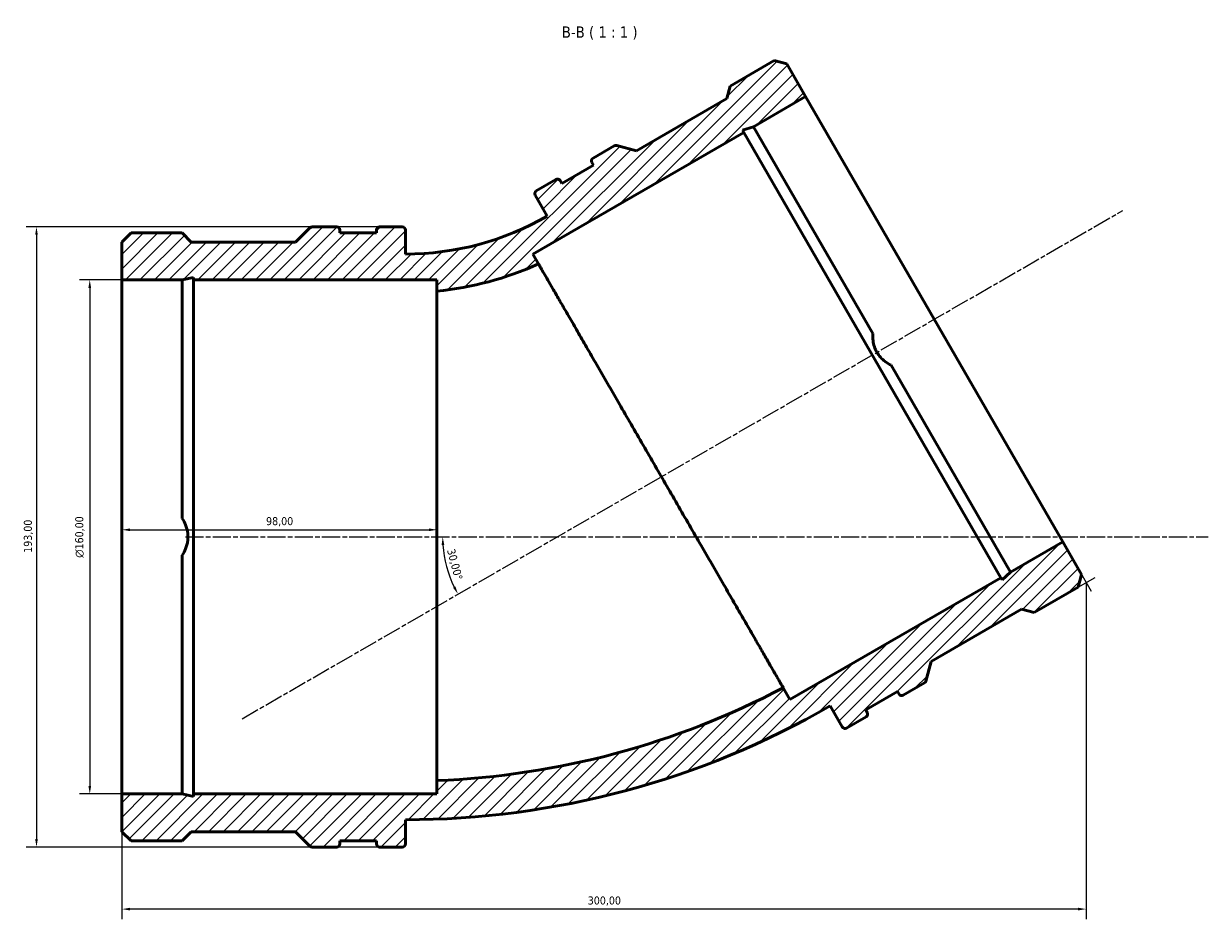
# Model space of a CAD drawing. Header units: millimetres. Extents: x -43 to 1133, y -95 to 1112.
# Tile 7 of 9: x 273 to 642, y 834 to 1112. Entities that reach past the tile are written whole.
import ezdxf

# ---------------------------------------------------------------- set-up
doc = ezdxf.new("R2010")
doc.units = ezdxf.units.MM
doc.linetypes.add('CHAIN', pattern=[0.35429999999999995, 0.2362, -0.0295, 0.0591, -0.0295])
for name, color, linetype, lineweight in [('Centerline (ISO)', 7, 'Continuous', 25), ('Dimension (ISO)', 7, 'Continuous', 25), ('Hatch (ISO)', 7, 'Continuous', 18), ('Symbol (ISO)', 7, 'Continuous', 25), ('Visible (ISO)', 7, 'Continuous', 50)]:
    doc.layers.add(name, color=color, linetype=linetype, lineweight=lineweight)
doc.styles.add('Label Text (ISO)', font='tahoma.ttf')
doc.styles.add('Note Text (ISO)', font='tahoma.ttf')
doc.dimstyles.new('Default (ISO)', dxfattribs={"dimtxt": 2.5, "dimasz": 2.5, "dimexe": 3.174999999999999, "dimexo": 0, "dimgap": 0.762, "dimtad": 1, "dimrnd": 1e-08, "dimzin": 0, "dimtxsty": 'Note Text (ISO)', "dimcen": 0.09, "dimdle": 10, "dimclrd": 256, "dimclre": 256, "dimclrt": 232, "dimazin": 0, "dimtfac": 1.402080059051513, "dimtmove": 0, "dimatfit": 3, "dimfxl": 1, "dimtolj": 1, "dimtzin": 0, "dimlwd": -1, "dimlwe": -1, "dimarcsym": 0})

# ---------------------------------------------------------------- blocks, each defined once
blk = doc.blocks.new('*D7')
at = {"layer": 'Defpoints', "color": 0, "transparency": 16777216}
for p in [(384.1962187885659, 1049.063477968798), (277.4540100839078, 856.0634779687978), (384.1962187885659, 856.0634779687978)]:
    blk.add_point(p, dxfattribs=at)
at = {"layer": 'Dimension (ISO)', "transparency": 16777216}
for p, q in [((384.1962187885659, 1049.063477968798), (274.2790100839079, 1049.063477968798)), ((277.4540100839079, 1046.563477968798), (277.4540100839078, 858.5634779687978)), ((384.1962187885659, 856.0634779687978), (274.2790100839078, 856.0634779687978))]:
    blk.add_line(p, q, dxfattribs=at)
for points in [[(277.0373434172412, 1046.563477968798), (277.8706767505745, 1046.563477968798), (277.4540100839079, 1049.063477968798)], [(277.0373434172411, 858.5634779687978), (277.8706767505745, 858.5634779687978), (277.4540100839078, 856.0634779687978)]]:
    blk.add_solid(points, dxfattribs=at)
at = {"layer": 'Dimension (ISO)', "color": 232, "true_color": 0xca0064, "transparency": 16777216, "insert": (273.5187394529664, 947.609649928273), "char_height": 2.5, "attachment_point": 1, "rotation": 90, "style": 'Note Text (ISO)'}
blk.add_mtext('\\A1;193,00', dxfattribs=at)
blk = doc.blocks.new('*D8')
at = {"layer": 'Defpoints', "color": 0, "transparency": 16777216}
for p in [(304.0312187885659, 954.7815788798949), (402.0312187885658, 954.7815788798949), (402.0312187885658, 876.7539066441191)]:
    blk.add_point(p, dxfattribs=at)
at = {"layer": 'Dimension (ISO)', "transparency": 16777216}
for p, q in [((306.5312187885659, 954.7815788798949), (399.5312187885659, 954.7815788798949)), ((402.0312187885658, 876.7539066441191), (402.0312187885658, 957.9565788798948))]:
    blk.add_line(p, q, dxfattribs=at)
for points in [[(306.5312187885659, 955.1982455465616), (306.5312187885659, 954.3649122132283), (304.0312187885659, 954.7815788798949)], [(399.5312187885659, 955.1982455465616), (399.5312187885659, 954.3649122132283), (402.0312187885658, 954.7815788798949)]]:
    blk.add_solid(points, dxfattribs=at)
at = {"layer": 'Dimension (ISO)', "color": 232, "true_color": 0xca0064, "transparency": 16777216, "insert": (348.8824612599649, 958.7218864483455), "char_height": 2.5, "attachment_point": 1, "style": 'Note Text (ISO)'}
blk.add_mtext('\\A1;98,00', dxfattribs=at)
blk = doc.blocks.new('*D9')
at = {"layer": 'Defpoints', "color": 0, "transparency": 16777216}
for p in [(304.0312187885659, 1032.563477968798), (294.031218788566, 872.5634779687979), (304.0312187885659, 872.5634779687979)]:
    blk.add_point(p, dxfattribs=at)
at = {"layer": 'Dimension (ISO)', "transparency": 16777216}
for p, q in [((304.0312187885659, 1032.563477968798), (290.856218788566, 1032.563477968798)), ((294.031218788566, 1030.063477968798), (294.031218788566, 875.0634779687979)), ((304.0312187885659, 872.5634779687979), (290.856218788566, 872.5634779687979))]:
    blk.add_line(p, q, dxfattribs=at)
for points in [[(293.6145521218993, 1030.063477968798), (294.4478854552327, 1030.063477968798), (294.031218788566, 1032.563477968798)], [(293.6145521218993, 875.0634779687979), (294.4478854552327, 875.0634779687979), (294.031218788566, 872.5634779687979)]]:
    blk.add_solid(points, dxfattribs=at)
at = {"layer": 'Dimension (ISO)', "color": 232, "true_color": 0xca0064, "transparency": 16777216, "insert": (289.5077208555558, 946.0697282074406), "char_height": 2.5, "attachment_point": 1, "rotation": 90, "style": 'Note Text (ISO)'}
blk.add_mtext('\\A1;\\fAIGDT|b0|i0;\\H2.5000;\\ln\\fTahoma|b0|i0;\\H2.5000;160,00', dxfattribs=at)
blk = doc.blocks.new('*D10')
at = {"layer": 'Defpoints', "color": 0, "transparency": 16777216}
for p in [(604.0312187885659, 938.3782356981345), (304.0312187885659, 872.5634779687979), (304.0312187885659, 836.7448510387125)]:
    blk.add_point(p, dxfattribs=at)
at = {"layer": 'Dimension (ISO)', "transparency": 16777216}
for p, q in [((604.0312187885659, 938.3782356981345), (604.0312187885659, 833.5698510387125)), ((304.0312187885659, 872.5634779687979), (304.0312187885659, 833.5698510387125)), ((601.5312187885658, 836.7448510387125), (306.5312187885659, 836.7448510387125))]:
    blk.add_line(p, q, dxfattribs=at)
for points in [[(306.5312187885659, 837.161517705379), (306.5312187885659, 836.3281843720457), (304.0312187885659, 836.7448510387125)], [(601.5312187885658, 837.161517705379), (601.5312187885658, 836.3281843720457), (604.0312187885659, 836.7448510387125)]]:
    blk.add_solid(points, dxfattribs=at)
at = {"layer": 'Dimension (ISO)', "color": 232, "true_color": 0xca0064, "transparency": 16777216, "insert": (448.9690965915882, 840.6801216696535), "char_height": 2.5, "attachment_point": 1, "style": 'Note Text (ISO)'}
blk.add_mtext('\\A1;300,00', dxfattribs=at)
blk = doc.blocks.new('*D11')
at = {"layer": 'Defpoints', "color": 0, "transparency": 16777216}
for p in [(323.7800397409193, 952.563477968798), (439.4607791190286, 952.563477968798), (404.3709881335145, 946.3762010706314), (341.4567325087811, 895.9808152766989)]:
    blk.add_point(p, dxfattribs=at)
at = {"layer": 'Dimension (ISO)', "transparency": 16777216}
blk.add_arc((439.4607791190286, 952.563477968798), 35.6311075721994, 184.02089231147, 205.9791076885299, dxfattribs=at)
for points in [[(403.5009656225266, 950.0503994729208), (404.333785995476, 950.0796342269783), (403.829671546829, 952.5634779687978)], [(407.797988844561, 937.1510531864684), (407.0621278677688, 936.759961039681), (408.6033347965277, 934.7479241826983)]]:
    blk.add_solid(points, dxfattribs=at)
at = {"layer": 'Dimension (ISO)', "color": 232, "true_color": 0xca0064, "transparency": 16777216, "insert": (407.572149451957, 949.110154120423), "char_height": 2.5, "attachment_point": 1, "rotation": 285.0000000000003, "style": 'Note Text (ISO)'}
blk.add_mtext('\\A1;30,00°', dxfattribs=at)

msp = doc.modelspace()

# ---------------------------------------------------------------- hatches: boundary and pattern name
at = {"layer": 'Hatch (ISO)'}
h = msp.add_hatch(dxfattribs=at)
h.set_pattern_fill('ANSI31', color=256, scale=25.4, style=0)
h.set_pattern_definition([(45, (0, 0), (-2.245064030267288, 2.245064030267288), [])])
edge = h.paths.add_edge_path()
edge.add_ellipse((370.8662187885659, 857.0284779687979), major_axis=(1.78e-14, -0.9650000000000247), ratio=1, start_angle=0, end_angle=89.99999999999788)
edge.add_line((371.8312187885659, 857.0284779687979), (371.8312187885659, 857.9934779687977))
edge.add_line((371.8312187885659, 857.9934779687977), (383.2312187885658, 857.9934779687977))
edge.add_line((383.2312187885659, 857.9934779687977), (383.2312187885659, 857.0284779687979))
edge.add_ellipse((384.1962187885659, 857.0284779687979), major_axis=(-0.9650000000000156, -1.78e-14), ratio=1, start_angle=0, end_angle=89.99999999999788)
edge.add_line((384.1962187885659, 856.0634779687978), (391.2662187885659, 856.0634779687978))
edge.add_ellipse((391.2662187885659, 857.0284779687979), major_axis=(1.78e-14, -0.9650000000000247), ratio=1, start_angle=0, end_angle=89.99999999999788)
edge.add_line((392.2312187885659, 857.0284779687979), (392.2312187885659, 864.5634779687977))
edge.add_ellipse((392.231218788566, 1128.826596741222), major_axis=(-1.155e-13, -264.2631187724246), ratio=1, start_angle=1.9e-15, end_angle=30.00000000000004)
edge.add_line((524.3627781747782, 899.9680226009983), (528.1302781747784, 893.4425211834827))
edge.add_ellipse((528.9659926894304, 893.9250211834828), major_axis=(-0.8357145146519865, -0.4825000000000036), ratio=1, start_angle=1.6356e-12, end_angle=90.00000000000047)
edge.add_line((529.4484926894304, 893.0893066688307), (535.5712922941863, 896.6243066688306))
edge.add_ellipse((535.0887922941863, 897.4600211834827), major_axis=(0.4825000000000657, -0.8357145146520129), ratio=1, start_angle=2.637e-13, end_angle=89.99999999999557)
edge.add_line((535.9245068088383, 897.9425211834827), (535.4420068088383, 898.7782356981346))
edge.add_line((535.4420068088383, 898.7782356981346), (545.3146964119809, 904.4782356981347))
edge.add_line((545.314696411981, 904.4782356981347), (545.7971964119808, 903.6425211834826))
edge.add_ellipse((546.632910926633, 904.1250211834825), major_axis=(-0.8357145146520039, -0.4825000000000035), ratio=1, start_angle=0, end_angle=89.99999999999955)
edge.add_line((547.1154109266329, 903.2893066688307), (553.7277607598, 907.1069486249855))
edge.add_ellipse((553.2452607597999, 907.9426631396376), major_axis=(0.482499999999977, -0.8357145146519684), ratio=1, start_angle=1.1742e-12, end_angle=45.00000000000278)
edge.add_line((554.177379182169, 907.6929027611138), (555.8188047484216, 913.8187863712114))
edge.add_line((555.8188047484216, 913.8187863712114), (583.9411610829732, 930.0552363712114))
edge.add_line((583.9411610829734, 930.0552363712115), (587.8167117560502, 929.0167856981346))
edge.add_line((587.8167117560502, 929.0167856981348), (601.5742181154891, 936.9596856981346))
edge.add_line((601.5742181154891, 936.9596856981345), (602.612668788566, 940.8352363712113))
edge.add_line((602.612668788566, 940.8352363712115), (596.746218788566, 950.9962258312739))
edge.add_line((596.746218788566, 950.9962258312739), (580.5317117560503, 941.6347758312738))
edge.add_line((580.5317117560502, 941.6347758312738), (577.8529034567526, 939.2227660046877))
edge.add_line((577.8529034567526, 939.2227660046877), (577.4781746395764, 939.871815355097))
edge.add_line((577.4781746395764, 939.871815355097), (511.8757292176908, 901.9962258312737))
edge.add_line((511.8757292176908, 901.9962258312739), (509.7805148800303, 905.6252435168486))
edge.add_ellipse((392.2312187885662, 1128.826596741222), major_axis=(117.5492960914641, -223.2013532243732), ratio=1, start_angle=334.4528108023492, end_angle=360, ccw=False)
edge.add_line((402.0312187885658, 876.753906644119), (402.0312187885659, 872.5634779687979))
edge.add_line((402.0312187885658, 872.5634779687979), (326.2800397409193, 872.5634779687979))
edge.add_line((326.2800397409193, 872.5634779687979), (326.2800397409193, 871.8140203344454))
edge.add_line((326.2800397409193, 871.8140203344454), (322.7541187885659, 872.5634779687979))
edge.add_line((322.7541187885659, 872.5634779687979), (304.0312187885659, 872.5634779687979))
edge.add_line((304.0312187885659, 872.5634779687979), (304.0312187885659, 860.8305779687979))
edge.add_line((304.0312187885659, 860.8305779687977), (306.8683187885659, 857.9934779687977))
edge.add_line((306.8683187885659, 857.9934779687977), (322.7541187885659, 857.9934779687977))
edge.add_line((322.7541187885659, 857.9934779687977), (325.5912187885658, 860.8305779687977))
edge.add_line((325.5912187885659, 860.8305779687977), (358.0641187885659, 860.8305779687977))
edge.add_line((358.0641187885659, 860.8305779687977), (362.5485768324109, 856.3461199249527))
edge.add_ellipse((363.2309348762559, 857.0284779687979), major_axis=(-0.6823580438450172, -0.6823580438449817), ratio=1, start_angle=0, end_angle=45.00000000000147)
edge.add_line((363.2309348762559, 856.0634779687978), (370.8662187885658, 856.0634779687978))
edge = h.paths.add_edge_path()
edge.add_ellipse((370.8662187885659, 1048.098477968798), major_axis=(0.9650000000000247, 1.78e-14), ratio=1, start_angle=0, end_angle=89.99999999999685)
edge.add_line((370.8662187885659, 1049.063477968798), (363.2309348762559, 1049.063477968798))
edge.add_ellipse((363.2309348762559, 1048.098477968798), major_axis=(0, 0.9649999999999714), ratio=1, start_angle=0, end_angle=45.00000000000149)
edge.add_line((362.5485768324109, 1048.780836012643), (358.0641187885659, 1044.296377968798))
edge.add_line((358.0641187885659, 1044.296377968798), (325.5912187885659, 1044.296377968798))
edge.add_line((325.5912187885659, 1044.296377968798), (322.7541187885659, 1047.133477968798))
edge.add_line((322.7541187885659, 1047.133477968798), (306.8683187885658, 1047.133477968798))
edge.add_line((306.8683187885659, 1047.133477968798), (304.0312187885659, 1044.296377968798))
edge.add_line((304.0312187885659, 1044.296377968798), (304.0312187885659, 1032.563477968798))
edge.add_line((304.0312187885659, 1032.563477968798), (322.7541187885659, 1032.563477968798))
edge.add_line((322.7541187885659, 1032.563477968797), (326.2800397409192, 1033.31293560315))
edge.add_line((326.2800397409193, 1033.31293560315), (326.2800397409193, 1032.563477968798))
edge.add_line((326.2800397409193, 1032.563477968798), (402.0312187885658, 1032.563477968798))
edge.add_line((402.0312187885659, 1032.563477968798), (402.0312187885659, 1029.043567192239))
edge.add_ellipse((392.2312187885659, 1128.826596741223), major_axis=(9.80000000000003, -99.78302954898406), ratio=1, start_angle=0, end_angle=18.78158643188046)
edge.add_line((433.6356846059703, 1037.511958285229), (431.8757292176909, 1040.560290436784))
edge.add_line((431.8757292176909, 1040.560290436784), (497.4781746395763, 1078.435879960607))
edge.add_line((497.4781746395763, 1078.435879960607), (497.1034458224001, 1079.084929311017))
edge.add_line((497.1034458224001, 1079.084929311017), (500.5317117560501, 1080.198840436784))
edge.add_line((500.5317117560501, 1080.198840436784), (516.7462187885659, 1089.560290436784))
edge.add_line((516.7462187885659, 1089.560290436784), (510.8797687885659, 1099.721279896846))
edge.add_line((510.8797687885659, 1099.721279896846), (507.004218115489, 1100.759730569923))
edge.add_line((507.004218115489, 1100.759730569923), (493.2467117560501, 1092.816830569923))
edge.add_line((493.2467117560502, 1092.816830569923), (492.2082610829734, 1088.941279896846))
edge.add_line((492.2082610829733, 1088.941279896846), (464.0859047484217, 1072.704829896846))
edge.add_line((464.0859047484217, 1072.704829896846), (457.9600211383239, 1074.346255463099))
edge.add_ellipse((457.7102607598, 1073.41413704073), major_axis=(0.2497603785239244, 0.9321184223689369), ratio=1, start_angle=6.39e-14, end_angle=44.99999999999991)
edge.add_line((457.2277607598, 1074.249851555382), (450.6154109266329, 1070.432209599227))
edge.add_ellipse((451.097910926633, 1069.596495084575), major_axis=(-0.4825000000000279, 0.8357145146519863), ratio=1, start_angle=1.018e-13, end_angle=89.9999999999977)
edge.add_line((450.262196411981, 1069.113995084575), (450.7446964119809, 1068.278280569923))
edge.add_line((450.744696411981, 1068.278280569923), (440.8720068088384, 1062.578280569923))
edge.add_line((440.8720068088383, 1062.578280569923), (440.3895068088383, 1063.413995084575))
edge.add_ellipse((439.5537922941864, 1062.931495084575), major_axis=(0.8357145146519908, 0.4825000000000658), ratio=1, start_angle=0, end_angle=89.99999999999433)
edge.add_line((439.0712922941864, 1063.767209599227), (432.9484926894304, 1060.232209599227))
edge.add_ellipse((433.4309926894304, 1059.396495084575), major_axis=(-0.4825000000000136, 0.8357145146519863), ratio=1, start_angle=1.689e-13, end_angle=89.99999999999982)
edge.add_line((432.5952781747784, 1058.913995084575), (436.3627781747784, 1052.388493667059))
edge.add_ellipse((392.2312187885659, 1128.826596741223), major_axis=(44.13155938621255, -76.43810307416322), ratio=1, start_angle=330, end_angle=360, ccw=False)
edge.add_line((392.2312187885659, 1040.563477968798), (392.2312187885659, 1048.098477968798))
edge.add_ellipse((391.2662187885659, 1048.098477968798), major_axis=(0.9650000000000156, 1.78e-14), ratio=1, start_angle=0, end_angle=89.99999999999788)
edge.add_line((391.2662187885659, 1049.063477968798), (384.1962187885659, 1049.063477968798))
edge.add_ellipse((384.1962187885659, 1048.098477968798), major_axis=(-1.78e-14, 0.9650000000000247), ratio=1, start_angle=0, end_angle=89.99999999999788)
edge.add_line((383.2312187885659, 1048.098477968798), (383.2312187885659, 1047.133477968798))
edge.add_line((383.2312187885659, 1047.133477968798), (371.8312187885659, 1047.133477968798))
edge.add_line((371.8312187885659, 1047.133477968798), (371.8312187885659, 1048.098477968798))

# ---------------------------------------------------------------- linework, layer by layer
at = {"layer": 'Centerline (ISO)', "linetype": 'CHAIN', "ltscale": 23.99096870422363}
for p, q in [((341.4567325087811, 895.9808152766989), (615.4290837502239, 1054.158826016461)), ((323.7800397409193, 952.563477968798), (642.0274970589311, 952.563477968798))]:
    msp.add_line(p, q, dxfattribs=at)
at = {"layer": 'Dimension (ISO)'}
for p, q in [((596.7462187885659, 950.9962258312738), (605.6187187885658, 935.6286050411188)), ((601.5742181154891, 936.9596856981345), (606.7808494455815, 939.9657356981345))]:
    msp.add_line(p, q, dxfattribs=at)
at = {"layer": 'Visible (ISO)'}
for p, q in [((507.004218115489, 1100.759730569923), (493.2467117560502, 1092.816830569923)), ((510.8797687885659, 1099.721279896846), (507.004218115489, 1100.759730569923)), ((516.7462187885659, 1089.560290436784), (510.8797687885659, 1099.721279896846)), ((493.2467117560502, 1092.816830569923), (492.2082610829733, 1088.941279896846)), ((492.2082610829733, 1088.941279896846), (464.0859047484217, 1072.704829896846)), ((500.5317117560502, 1080.198840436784), (516.7462187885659, 1089.560290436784)), ((516.7462187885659, 1089.560290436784), (596.7462187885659, 950.9962258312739)), ((497.1034458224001, 1079.084929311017), (500.5317117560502, 1080.198840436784)), ((500.5317117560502, 1080.198840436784), (537.667856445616, 1015.877151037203)), ((431.8757292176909, 1040.560290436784), (497.4781746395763, 1078.435879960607)), ((497.4781746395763, 1078.435879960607), (497.1034458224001, 1079.084929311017)), ((497.4781746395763, 1078.435879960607), (577.4781746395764, 939.871815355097)), ((457.2277607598, 1074.249851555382), (450.6154109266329, 1070.432209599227)), ((464.0859047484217, 1072.704829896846), (457.9600211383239, 1074.346255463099)), ((450.262196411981, 1069.113995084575), (450.744696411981, 1068.278280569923)), ((450.744696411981, 1068.278280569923), (440.8720068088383, 1062.578280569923)), ((439.0712922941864, 1063.767209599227), (432.9484926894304, 1060.232209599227)), ((440.8720068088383, 1062.578280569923), (440.3895068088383, 1063.413995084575)), ((432.5952781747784, 1058.913995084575), (436.3627781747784, 1052.388493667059)), ((306.8683187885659, 1047.133477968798), (304.0312187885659, 1044.296377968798)), ((322.7541187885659, 1047.133477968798), (306.8683187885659, 1047.133477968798)), ((325.5912187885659, 1044.296377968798), (322.7541187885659, 1047.133477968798)), ((362.5485768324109, 1048.780836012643), (358.0641187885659, 1044.296377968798)), ((370.8662187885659, 1049.063477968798), (363.2309348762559, 1049.063477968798)), ((371.8312187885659, 1047.133477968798), (371.8312187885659, 1048.098477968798)), ((383.2312187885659, 1047.133477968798), (371.8312187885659, 1047.133477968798)), ((383.2312187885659, 1048.098477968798), (383.2312187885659, 1047.133477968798)), ((391.2662187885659, 1049.063477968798), (384.1962187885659, 1049.063477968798)), ((392.2312187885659, 1040.563477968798), (392.2312187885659, 1048.098477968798)), ((304.0312187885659, 1044.296377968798), (304.0312187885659, 1032.563477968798)), ((358.0641187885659, 1044.296377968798), (325.5912187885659, 1044.296377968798)), ((433.6356846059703, 1037.511958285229), (431.8757292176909, 1040.560290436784)), ((304.0312187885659, 1032.563477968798), (322.7541187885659, 1032.563477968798)), ((304.0312187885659, 872.5634779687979), (304.0312187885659, 1032.563477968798)), ((322.7541187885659, 1032.563477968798), (326.2800397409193, 1033.31293560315)), ((322.7541187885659, 958.2911885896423), (322.7541187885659, 1032.563477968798)), ((326.2800397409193, 1033.31293560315), (326.2800397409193, 1032.563477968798)), ((326.2800397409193, 1032.563477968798), (402.0312187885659, 1032.563477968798)), ((326.2800397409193, 872.5634779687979), (326.2800397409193, 1032.563477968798)), ((402.0312187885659, 1032.563477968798), (402.0312187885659, 1029.043567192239)), ((543.3955670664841, 1005.956465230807), (580.5317117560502, 941.634775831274)), ((596.746218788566, 950.9962258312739), (580.5317117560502, 941.634775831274)), ((602.612668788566, 940.8352363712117), (596.746218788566, 950.9962258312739)), ((322.7541187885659, 872.5634779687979), (322.7541187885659, 946.835767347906)), ((577.4781746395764, 939.8718153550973), (511.8757292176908, 901.9962258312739)), ((577.8529034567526, 939.2227660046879), (577.4781746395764, 939.8718153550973)), ((580.5317117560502, 941.634775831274), (577.8529034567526, 939.2227660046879)), ((601.5742181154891, 936.9596856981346), (602.612668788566, 940.8352363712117)), ((587.8167117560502, 929.0167856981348), (601.5742181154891, 936.9596856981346)), ((555.8188047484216, 913.8187863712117), (583.9411610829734, 930.0552363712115)), ((583.9411610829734, 930.0552363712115), (587.8167117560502, 929.0167856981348)), ((554.177379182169, 907.6929027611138), (555.8188047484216, 913.8187863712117)), ((547.1154109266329, 903.2893066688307), (553.7277607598, 907.1069486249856)), ((511.8757292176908, 901.9962258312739), (509.7805148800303, 905.6252435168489)), ((535.4420068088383, 898.7782356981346), (545.314696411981, 904.4782356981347)), ((545.314696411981, 904.4782356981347), (545.7971964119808, 903.6425211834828)), ((524.3627781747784, 899.9680226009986), (528.1302781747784, 893.4425211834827)), ((529.4484926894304, 893.0893066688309), (535.5712922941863, 896.6243066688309)), ((535.9245068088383, 897.9425211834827), (535.4420068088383, 898.7782356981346)), ((402.0312187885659, 876.7539066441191), (402.0312187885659, 872.5634779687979)), ((322.7541187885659, 872.5634779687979), (304.0312187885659, 872.5634779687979)), ((304.0312187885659, 872.5634779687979), (304.0312187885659, 860.8305779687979)), ((326.2800397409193, 871.8140203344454), (322.7541187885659, 872.5634779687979)), ((402.0312187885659, 872.5634779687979), (326.2800397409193, 872.5634779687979)), ((326.2800397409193, 872.5634779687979), (326.2800397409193, 871.8140203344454)), ((392.2312187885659, 857.0284779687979), (392.2312187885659, 864.5634779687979)), ((304.0312187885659, 860.8305779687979), (306.8683187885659, 857.9934779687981)), ((322.7541187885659, 857.9934779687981), (325.5912187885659, 860.8305779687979)), ((325.5912187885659, 860.8305779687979), (358.0641187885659, 860.8305779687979)), ((358.0641187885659, 860.8305779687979), (362.5485768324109, 856.3461199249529)), ((306.8683187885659, 857.9934779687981), (322.7541187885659, 857.9934779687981)), ((363.2309348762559, 856.0634779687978), (370.8662187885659, 856.0634779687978)), ((371.8312187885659, 857.0284779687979), (371.8312187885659, 857.9934779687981)), ((371.8312187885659, 857.9934779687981), (383.2312187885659, 857.9934779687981)), ((383.2312187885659, 857.9934779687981), (383.2312187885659, 857.0284779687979)), ((384.1962187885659, 856.0634779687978), (391.2662187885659, 856.0634779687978))]:
    msp.add_line(p, q, dxfattribs=at)
for centre, radius, start, end in [((457.7102607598, 1073.41413704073), 0.9649999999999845, 75.00000000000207, 120.0000000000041), ((451.097910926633, 1069.596495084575), 0.9650000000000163, 119.9999999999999, 209.9999999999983), ((439.5537922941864, 1062.931495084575), 0.9650000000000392, 30.00000000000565, 119.9999999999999), ((433.4309926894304, 1059.396495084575), 0.9650000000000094, 119.9999999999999, 209.9999999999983), ((392.2312187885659, 1128.826596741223), 88.26311877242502, 270.0000000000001, 300), ((363.2309348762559, 1048.098477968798), 0.9649999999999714, 90, 135), ((370.8662187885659, 1048.098477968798), 0.9650000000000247, 0, 89.9999999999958), ((384.1962187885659, 1048.098477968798), 0.9650000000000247, 90, 180), ((391.2662187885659, 1048.098477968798), 0.9650000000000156, 0, 89.9999999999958), ((392.2312187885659, 1128.826596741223), 100.2631187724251, 275.6092067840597, 294.3907932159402), ((553.2452607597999, 907.9426631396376), 0.9649999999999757, 299.9999999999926, 344.9999999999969), ((392.2312187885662, 1128.826596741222), 252.2631187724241, 272.2264054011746, 297.7735945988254), ((546.632910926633, 904.1250211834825), 0.9650000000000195, 209.9999999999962, 299.9999999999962), ((392.231218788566, 1128.826596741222), 264.2631187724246, 269.9999999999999, 300), ((535.0887922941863, 897.4600211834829), 0.9650000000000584, 299.9999999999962, 29.99999999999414), ((528.9659926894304, 893.9250211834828), 0.9650000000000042, 209.9999999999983, 299.9999999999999), ((363.2309348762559, 857.0284779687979), 0.9649999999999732, 225, 270.0000000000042), ((370.8662187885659, 857.0284779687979), 0.9650000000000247, 270, 0), ((384.1962187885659, 857.0284779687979), 0.9650000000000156, 180, 269.9999999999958), ((391.2662187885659, 857.0284779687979), 0.9650000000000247, 270, 0)]:
    msp.add_arc(centre, radius, start, end, dxfattribs=at)
for points, knots in [([(509.7805148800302, 905.6252435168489), (509.7805148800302, 905.6252435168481), (509.7253764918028, 905.7207460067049), (509.4849899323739, 906.137107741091), (509.2996994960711, 906.4580401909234), (508.800837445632, 907.3220946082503), (508.4871587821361, 907.8654019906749), (507.7549116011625, 909.1336913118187), (507.336383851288, 909.8586026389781), (506.438839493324, 911.4131950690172), (505.9182411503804, 912.3148978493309), (504.7414162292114, 914.3532184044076), (504.0851522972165, 915.4899008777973), (502.6640693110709, 917.9512888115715), (501.898945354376, 919.2765223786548), (500.3050727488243, 922.0371907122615), (499.4763571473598, 923.4725682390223), (497.8172125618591, 926.3462909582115), (496.9099366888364, 927.9177388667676), (494.9748845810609, 931.2693474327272), (493.9470815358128, 933.0495545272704), (491.8191863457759, 936.7351771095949), (490.7186378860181, 938.6413829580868), (488.504893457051, 942.4757007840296), (487.391717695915, 944.403777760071), (485.222457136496, 948.1610472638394), (484.0659157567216, 950.1642356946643), (481.6657843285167, 954.3213852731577), (480.4221820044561, 956.4753676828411), (477.9099620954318, 960.8266602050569), (476.6408061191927, 963.0249028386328), (474.1427739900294, 967.3516214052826), (472.9139019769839, 969.4800901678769), (470.5641530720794, 973.5499746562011), (469.3344946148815, 975.6798055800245), (466.8348520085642, 980.00931357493), (465.5648718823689, 982.2089836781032), (463.0509805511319, 986.563171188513), (461.8065314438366, 988.7186202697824), (459.4046982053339, 992.8787174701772), (458.2473015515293, 994.883387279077), (456.0751386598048, 998.6456837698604), (454.9598031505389, 1000.577501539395), (452.7416118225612, 1004.419521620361), (451.6387758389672, 1006.329689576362), (449.5062656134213, 1010.023305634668), (448.4761356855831, 1011.807543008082), (446.5365008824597, 1015.167089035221), (445.6269695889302, 1016.742443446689), (443.9640738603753, 1019.622663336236), (443.1336179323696, 1021.061055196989), (441.5361178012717, 1023.82800658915), (440.7691072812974, 1025.156507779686), (439.3442908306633, 1027.624362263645), (438.6861810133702, 1028.764241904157), (437.5059097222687, 1030.808531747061), (436.9837128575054, 1031.713003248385), (436.0842507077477, 1033.270917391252), (435.6651245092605, 1033.996865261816), (434.9316939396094, 1035.267204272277), (434.6174324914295, 1035.811521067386), (434.1175804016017, 1036.677290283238), (433.9318836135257, 1036.998926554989), (433.6909566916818, 1037.416224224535), (433.6356846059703, 1037.511958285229), (433.6356846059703, 1037.511958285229)], [0, 0, 0, 0, 0.7032413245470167, 0.7032413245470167, 1.406482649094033, 1.406482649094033, 2.10972397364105, 2.10972397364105, 2.812965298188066, 2.812965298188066, 3.516478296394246, 3.516478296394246, 4.219991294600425, 4.219991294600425, 4.923504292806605, 4.923504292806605, 5.627017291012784, 5.627017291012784, 6.330994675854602, 6.330994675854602, 7.03497206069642, 7.03497206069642, 7.738949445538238, 7.738949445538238, 8.442926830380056, 8.442926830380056, 9.147623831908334, 9.147623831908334, 9.852320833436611, 9.852320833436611, 10.55701783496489, 10.55701783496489, 11.26171483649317, 11.26171483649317, 11.96686717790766, 11.96686717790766, 12.67201951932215, 12.67201951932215, 13.37717186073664, 13.37717186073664, 14.08232420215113, 14.08232420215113, 14.7875447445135, 14.7875447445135, 15.49276528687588, 15.49276528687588, 16.19798582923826, 16.19798582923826, 16.90320637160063, 16.90320637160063, 17.6074921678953, 17.6074921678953, 18.31177796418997, 18.31177796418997, 19.01606376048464, 19.01606376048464, 19.72034955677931, 19.72034955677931, 20.42300682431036, 20.42300682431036, 21.1256640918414, 21.1256640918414, 21.82832135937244, 21.82832135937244, 22.53097862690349, 22.53097862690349, 22.53097862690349, 22.53097862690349]), ([(402.0312187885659, 1029.043567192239), (402.0312187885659, 1029.043567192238), (402.0312187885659, 1028.933023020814), (402.0312187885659, 1028.451169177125), (402.0312187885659, 1028.079775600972), (402.0312187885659, 1027.080071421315), (402.0312187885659, 1026.451548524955), (402.0312187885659, 1024.984687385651), (402.0312187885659, 1024.146434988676), (402.0312187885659, 1022.347510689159), (402.0312187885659, 1021.303116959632), (402.0312187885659, 1018.942574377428), (402.0312187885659, 1017.626354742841), (402.0312187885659, 1014.776721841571), (402.0312187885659, 1013.242700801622), (402.0312187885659, 1010.047700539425), (402.0312187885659, 1008.386788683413), (402.0312187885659, 1005.060997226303), (402.0312187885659, 1003.241934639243), (402.0312187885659, 999.3626650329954), (402.0312187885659, 997.3024051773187), (402.0312187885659, 993.0373847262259), (402.0312187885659, 990.8317127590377), (402.0312187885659, 986.3953301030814), (402.0312187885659, 984.1646590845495), (402.0312187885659, 979.8203333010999), (402.0312187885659, 977.5055399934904), (402.0312187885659, 972.7018735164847), (402.0312187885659, 970.2129753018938), (402.0312187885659, 965.1851926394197), (402.0312187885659, 962.6452323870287), (402.0312187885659, 957.6459471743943), (402.0312187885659, 955.1866302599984), (402.0312187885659, 950.487132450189), (402.0312187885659, 948.0293884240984), (402.0312187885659, 943.0333241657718), (402.0312187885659, 940.4950122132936), (402.0312187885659, 935.4705723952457), (402.0312187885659, 932.9833677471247), (402.0312187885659, 928.183104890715), (402.0312187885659, 925.8700221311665), (402.0312187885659, 921.531501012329), (402.0312187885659, 919.3051494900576), (402.0312187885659, 914.877660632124), (402.0312187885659, 912.6765637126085), (402.0312187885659, 908.4207733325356), (402.0312187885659, 906.36516724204), (402.0312187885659, 902.49506302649), (402.0312187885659, 900.680511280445), (402.0312187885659, 897.3622221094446), (402.0312187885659, 895.7047909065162), (402.0312187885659, 892.5170456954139), (402.0312187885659, 890.9867977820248), (402.0312187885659, 888.1446318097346), (402.0312187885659, 886.8321039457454), (402.0312187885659, 884.4784541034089), (402.0312187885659, 883.4372574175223), (402.0312187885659, 881.6421687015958), (402.0312187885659, 880.8051132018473), (402.0312187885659, 879.3406188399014), (402.0312187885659, 878.7132615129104), (402.0312187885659, 877.7155374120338), (402.0312187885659, 877.3449565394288), (402.0312187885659, 876.8641834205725), (402.0312187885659, 876.7539066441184), (402.0312187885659, 876.7539066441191)], [22.53097862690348, 22.53097862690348, 22.53097862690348, 22.53097862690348, 23.23363589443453, 23.23363589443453, 23.93629316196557, 23.93629316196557, 24.63895042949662, 24.63895042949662, 25.34160769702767, 25.34160769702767, 26.04589349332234, 26.04589349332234, 26.75017928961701, 26.75017928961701, 27.45446508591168, 27.45446508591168, 28.15875088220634, 28.15875088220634, 28.86397142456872, 28.86397142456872, 29.56919196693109, 29.56919196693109, 30.27441250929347, 30.27441250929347, 30.97963305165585, 30.97963305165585, 31.68478539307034, 31.68478539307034, 32.38993773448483, 32.38993773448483, 33.09509007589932, 33.09509007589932, 33.8002424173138, 33.8002424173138, 34.50493941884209, 34.50493941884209, 35.20963642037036, 35.20963642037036, 35.91433342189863, 35.91433342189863, 36.61903042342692, 36.61903042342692, 37.32300780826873, 37.32300780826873, 38.02698519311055, 38.02698519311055, 38.73096257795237, 38.73096257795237, 39.43493996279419, 39.43493996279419, 40.13845296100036, 40.13845296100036, 40.84196595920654, 40.84196595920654, 41.54547895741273, 41.54547895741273, 42.24899195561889, 42.24899195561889, 42.95223328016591, 42.95223328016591, 43.65547460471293, 43.65547460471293, 44.35871592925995, 44.35871592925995, 45.06195725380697, 45.06195725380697, 45.06195725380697, 45.06195725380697]), ([(543.3955670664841, 1005.956465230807), (542.7185034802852, 1006.264980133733), (542.0635534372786, 1006.657988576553), (540.4290050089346, 1007.919429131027), (539.5609376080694, 1008.934627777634), (538.32970613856, 1011.067183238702), (537.8845520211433, 1012.326550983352), (537.6093866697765, 1014.372831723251), (537.5965063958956, 1015.136539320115), (537.667856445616, 1015.877151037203)], [3.851490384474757, 3.851490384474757, 3.851490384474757, 3.851490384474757, 4.06584607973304, 4.06584607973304, 4.435215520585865, 4.435215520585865, 4.80458496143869, 4.80458496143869, 5.018940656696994, 5.018940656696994, 5.018940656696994, 5.018940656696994]), ([(322.754118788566, 958.2911885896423), (323.1862156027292, 957.6854750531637), (323.5569147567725, 957.0176447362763), (324.3417549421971, 955.1079309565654), (324.58592404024, 953.7947094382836), (324.58592404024, 951.3322464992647), (324.3417549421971, 950.0190249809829), (323.5569147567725, 948.109311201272), (323.1862156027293, 947.4414808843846), (322.754118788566, 946.835767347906)], [3.851490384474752, 3.851490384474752, 3.851490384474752, 3.851490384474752, 4.06584607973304, 4.06584607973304, 4.435215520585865, 4.435215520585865, 4.80458496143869, 4.80458496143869, 5.018940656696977, 5.018940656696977, 5.018940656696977, 5.018940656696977])]:
    msp.add_open_spline(points, degree=3, knots=knots, dxfattribs=at)

# ---------------------------------------------------------------- texts
at = {"layer": 'Symbol (ISO)', "insert": (440.8830468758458, 1107.259730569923), "char_height": 3.499999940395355, "attachment_point": 7, "style": 'Label Text (ISO)'}
msp.add_mtext('B-B ( 1 : 1 )', dxfattribs=at)

# ---------------------------------------------------------------- dimensions: what is measured, and where the dimension line sits
at = {"layer": 'Dimension (ISO)'}
for base, p1, p2, angle, override, picture, middle in [((277.4540100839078, 856.0634779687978), (384.1962187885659, 1049.063477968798), (384.1962187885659, 856.0634779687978), 90, {"dimdec": 2, "dimtp": 0, "dimtm": 0, "dimtdec": 2, "dimtofl": 0, "dimatfit": 1}, '*D7', (277.4540100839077, 952.563477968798)), ((402.0312187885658, 954.7815788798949), (304.0312187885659, 954.7815788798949), (402.0312187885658, 876.7539066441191), 180, {"dimdec": 2, "dimse1": 1, "dimtp": 0, "dimtm": 0, "dimtdec": 2, "dimtofl": 0, "dimatfit": 1}, '*D8', (353.0312187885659, 954.7815788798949)), ((304.0312187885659, 836.7448510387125), (604.0312187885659, 938.3782356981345), (304.0312187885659, 872.5634779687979), 180, {"dimdec": 2, "dimtp": 0, "dimtm": 0, "dimtdec": 2, "dimtofl": 0, "dimatfit": 1}, '*D10', (454.031218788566, 836.7448510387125))]:
    dim = msp.add_linear_dim(base=base, p1=p1, p2=p2, angle=angle, dimstyle='Default (ISO)', override=override, dxfattribs=at)
    dim.commit()
    dim.dimension.update_dxf_attribs({"geometry": picture, "text_midpoint": middle, "dimtype": 160})
dim = msp.add_linear_dim(base=(294.031218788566, 872.5634779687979), p1=(304.0312187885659, 1032.563477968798), p2=(304.0312187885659, 872.5634779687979), angle=90, text='\\fAIGDT|b0|i0;\\H2.5000;\\ln\\fTahoma|b0|i0;\\H2.5000;<>', dimstyle='Default (ISO)', override={"dimdec": 2, "dimtp": 0, "dimtm": 0, "dimtdec": 2, "dimtofl": 0, "dimatfit": 1}, dxfattribs=at)
dim.commit()
dim.dimension.update_dxf_attribs({"geometry": '*D9', "text_midpoint": (294.0312187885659, 952.563477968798), "dimtype": 160})
dim = msp.add_angular_dim_3p(base=(404.3709881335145, 946.3762010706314), center=(439.4607791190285, 952.563477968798), p1=(323.7800397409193, 952.563477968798), p2=(341.4567325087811, 895.9808152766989), dimstyle='Default (ISO)', override={"dimse1": 1, "dimse2": 1, "dimadec": 2, "dimtp": 0, "dimtm": 0, "dimtdec": 2}, dxfattribs=at)
dim.commit()
dim.dimension.update_dxf_attribs({"geometry": '*D11', "text_midpoint": (405.0437720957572, 943.3414687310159), "dimtype": 165})

doc.saveas('drawing.dxf')
